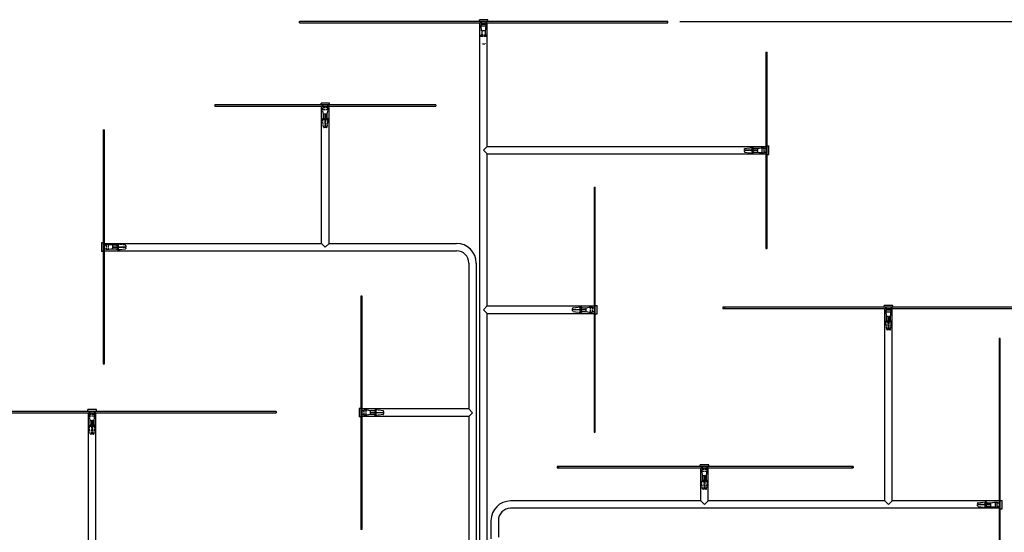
# Model space of a CAD drawing. Extents: x 355 to 4455, y -172 to 2698.
# Tile 7 of 16: x 764 to 1566, y 877 to 1295. Entities that reach past the tile are written whole.
import ezdxf

# ---------------------------------------------------------------- set-up
doc = ezdxf.new("R2010")
doc.units = 0
doc.header["$LTSCALE"] = 10
doc.linetypes.add('DASHED', pattern=[0.2068, 0.1655, -0.0413])
doc.layers.add('Nascosta (ISO)', color=7, linetype='DASHED')
doc.layers.add('Visibile (ISO)', color=7, linetype='Continuous')
doc.styles.get("Standard").update_dxf_attribs({"font": 'TAHOMA.TTF'})
doc.dimstyles.get("Standard").update_dxf_attribs({"dimtxt": 0.18, "dimasz": 0.18, "dimexe": 0.18, "dimexo": 0.0625, "dimgap": 0.09, "dimtad": 0, "dimtih": 1, "dimtoh": 1, "dimdec": 4, "dimzin": 0, "dimdsep": 46, "dimtxsty": 'Standard', "dimcen": 0.09, "dimadec": 0, "dimazin": 0, "dimtfac": 1, "dimtdec": 4, "dimtofl": 0, "dimtmove": 0, "dimatfit": 3, "dimfxl": 0, "dimtolj": 1, "dimtzin": 0, "dimarcsym": 0})

# ---------------------------------------------------------------- blocks, each defined once
blk = doc.blocks.new('*D14')
at = {"color": 0, "lineweight": -2}
for p, q in [((1302.1, 1293.61), (1848.56, 1293.61)), ((1838.56, 1268.61), (1838.56, 822.62)), ((1838.56, 330.61), (1838.56, 776.59)), ((1352.1, 305.61), (1848.56, 305.61))]:
    blk.add_line(p, q, dxfattribs=at)
at = {"color": 0}
for points in [[(1834.39, 1268.61), (1842.73, 1268.61), (1838.56, 1293.61)], [(1834.39, 330.61), (1842.73, 330.61), (1838.56, 305.61)]]:
    blk.add_solid(points, dxfattribs=at)
at = {"layer": 'DEFPOINTS', "color": 0}
for p in [(1292.1, 1293.61), (1342.1, 305.61), (1838.56, 305.61)]:
    blk.add_point(p, dxfattribs=at)
at = {"color": 0, "insert": (1838.56, 799.61), "char_height": 25, "attachment_point": 5}
blk.add_mtext('\\A1;990', dxfattribs=at)

msp = doc.modelspace()

# ---------------------------------------------------------------- linework, layer by layer
at = {"layer": 'Nascosta (ISO)', "ltscale": 0.190278}
for p, q in [((1139.6, 1292.61), (1139.6, 1293.61)), ((1144.6, 1292.61), (1144.6, 1293.61)), ((1139.82, 1282.36), (1139.82, 1281.36)), ((1144.39, 1281.36), (1144.39, 1282.36)), ((1010.6, 1225.61), (1010.6, 1224.61)), ((1015.6, 1225.61), (1015.6, 1224.61)), ((1010.8, 1213.36), (1010.8, 1214.36)), ((1012.85, 1213.36), (1012.85, 1214.36)), ((1013.35, 1214.36), (1013.35, 1213.36)), ((1015.4, 1213.36), (1015.4, 1214.36)), ((1360.85, 1190.91), (1361.85, 1190.91)), ((1360.85, 1188.86), (1361.85, 1188.86)), ((1361.85, 1188.36), (1360.85, 1188.36)), ((1372.1, 1191.11), (1373.1, 1191.11)), ((1360.85, 1186.31), (1361.85, 1186.31)), ((1372.1, 1186.11), (1373.1, 1186.11)), ((832.1, 1112.11), (833.1, 1112.11)), ((844.35, 1111.91), (843.35, 1111.91)), ((843.35, 1109.86), (844.35, 1109.86)), ((844.35, 1109.36), (843.35, 1109.36)), ((844.35, 1107.31), (843.35, 1107.31)), ((832.1, 1107.11), (833.1, 1107.11)), ((1043.1, 1069.46), (1042.1, 1069.46)), ((1220.85, 1060.91), (1221.85, 1060.91)), ((1232.1, 1061.11), (1233.1, 1061.11)), ((1338.38, 1060.61), (1338.38, 1059.61)), ((1469.6, 1060.61), (1469.6, 1059.61)), ((1474.6, 1060.61), (1474.6, 1059.61)), ((1220.85, 1058.86), (1221.85, 1058.86)), ((1221.85, 1058.36), (1220.85, 1058.36)), ((1220.85, 1056.31), (1221.85, 1056.31)), ((1232.1, 1056.11), (1233.1, 1056.11)), ((1469.8, 1048.36), (1469.8, 1049.36)), ((1471.85, 1048.36), (1471.85, 1049.36)), ((1472.35, 1049.36), (1472.35, 1048.36)), ((1474.4, 1048.36), (1474.4, 1049.36)), ((832.1, 1015.39), (833.1, 1015.39)), ((820.6, 975.61), (820.6, 974.61)), ((825.6, 975.61), (825.6, 974.61)), ((1043.1, 977.11), (1042.1, 977.11)), ((1043.1, 972.11), (1042.1, 972.11)), ((1054.35, 976.91), (1053.35, 976.91)), ((1053.35, 974.86), (1054.35, 974.86)), ((1054.35, 974.36), (1053.35, 974.36)), ((1054.35, 972.31), (1053.35, 972.31)), ((820.8, 963.36), (820.8, 964.36)), ((822.85, 963.36), (822.85, 964.36)), ((823.35, 964.36), (823.35, 963.36)), ((825.4, 963.36), (825.4, 964.36)), ((1203.12, 930.61), (1203.12, 929.61)), ((1319.6, 930.61), (1319.6, 929.61)), ((1324.6, 930.61), (1324.6, 929.61)), ((1319.8, 918.36), (1319.8, 919.36)), ((1321.85, 918.36), (1321.85, 919.36)), ((1322.35, 919.36), (1322.35, 918.36)), ((1324.4, 918.36), (1324.4, 919.36)), ((1550.85, 901.91), (1551.85, 901.91)), ((1550.85, 899.86), (1551.85, 899.86)), ((1551.85, 899.36), (1550.85, 899.36)), ((1563.1, 902.11), (1562.1, 902.11)), ((1550.85, 897.31), (1551.85, 897.31)), ((1563.1, 897.11), (1562.1, 897.11))]:
    msp.add_line(p, q, dxfattribs=at)
at = {"layer": 'Nascosta (ISO)', "ltscale": 0.173181}
for p, q in [((1140.5, 1291.7), (1140.5, 1292.61)), ((1143.7, 1291.7), (1143.7, 1292.61)), ((1011.5, 1223.7), (1011.5, 1224.61)), ((1014.7, 1223.7), (1014.7, 1224.61)), ((1371.19, 1190.21), (1372.1, 1190.21)), ((1371.19, 1187.01), (1372.1, 1187.01)), ((834.01, 1111.21), (833.1, 1111.21)), ((834.01, 1108.01), (833.1, 1108.01)), ((1231.19, 1060.21), (1232.1, 1060.21)), ((1470.5, 1058.7), (1470.5, 1059.61)), ((1473.7, 1058.7), (1473.7, 1059.61)), ((1231.19, 1057.01), (1232.1, 1057.01)), ((821.5, 973.7), (821.5, 974.61)), ((824.7, 973.7), (824.7, 974.61)), ((1044.01, 976.21), (1043.1, 976.21)), ((1044.01, 973.01), (1043.1, 973.01)), ((1320.5, 928.7), (1320.5, 929.61)), ((1323.7, 928.7), (1323.7, 929.61)), ((1561.19, 901.21), (1562.1, 901.21)), ((1561.19, 898.01), (1562.1, 898.01))]:
    msp.add_line(p, q, dxfattribs=at)
at = {"layer": 'Nascosta (ISO)', "ltscale": 0.285466}
for p, q in [((1140.05, 1289.7), (1140.05, 1291.2)), ((1144.15, 1289.7), (1144.15, 1291.2)), ((1011.05, 1221.7), (1011.05, 1223.2)), ((1015.15, 1221.7), (1015.15, 1223.2)), ((1369.2, 1190.66), (1370.7, 1190.66)), ((1369.2, 1186.56), (1370.7, 1186.56)), ((836.01, 1111.66), (834.51, 1111.66)), ((836.01, 1107.56), (834.51, 1107.56)), ((1229.2, 1060.66), (1230.7, 1060.66)), ((1229.2, 1056.56), (1230.7, 1056.56)), ((1470.05, 1056.7), (1470.05, 1058.2)), ((1474.15, 1056.7), (1474.15, 1058.2)), ((821.05, 971.7), (821.05, 973.2)), ((825.15, 971.7), (825.15, 973.2)), ((1046.01, 976.66), (1044.51, 976.66)), ((1046.01, 972.56), (1044.51, 972.56)), ((1320.05, 926.7), (1320.05, 928.2)), ((1324.15, 926.7), (1324.15, 928.2)), ((1559.2, 901.66), (1560.7, 901.66)), ((1559.2, 897.56), (1560.7, 897.56))]:
    msp.add_line(p, q, dxfattribs=at)
at = {"layer": 'Nascosta (ISO)', "ltscale": 1.225982}
for p, q in [((1144.15, 1291.2), (1140.05, 1291.2)), ((1144.15, 1289.7), (1140.05, 1289.7)), ((1015.15, 1223.2), (1011.05, 1223.2)), ((1015.15, 1221.7), (1011.05, 1221.7)), ((1369.2, 1186.56), (1369.2, 1190.66)), ((1370.7, 1186.56), (1370.7, 1190.66)), ((834.51, 1111.66), (834.51, 1107.56)), ((836.01, 1111.66), (836.01, 1107.56)), ((1229.2, 1056.56), (1229.2, 1060.66)), ((1230.7, 1056.56), (1230.7, 1060.66)), ((1474.15, 1058.2), (1470.05, 1058.2)), ((1474.15, 1056.7), (1470.05, 1056.7)), ((825.15, 973.2), (821.05, 973.2)), ((825.15, 971.7), (821.05, 971.7)), ((1044.51, 976.66), (1044.51, 972.56)), ((1046.01, 976.66), (1046.01, 972.56)), ((1324.15, 928.2), (1320.05, 928.2)), ((1324.15, 926.7), (1320.05, 926.7)), ((1559.2, 897.56), (1559.2, 901.66)), ((1560.7, 897.56), (1560.7, 901.66))]:
    msp.add_line(p, q, dxfattribs=at)
at = {"layer": 'Nascosta (ISO)', "ltscale": 0.688919}
for p, q in [((1140.49, 1286.11), (1140.05, 1289.7)), ((1143.71, 1286.11), (1144.15, 1289.7))]:
    msp.add_line(p, q, dxfattribs=at)
at = {"layer": 'Nascosta (ISO)', "ltscale": 0.047688}
for p, q in [((1140.51, 1286.11), (1140.49, 1286.11)), ((1143.71, 1286.11), (1143.69, 1286.11))]:
    msp.add_line(p, q, dxfattribs=at)
at = {"layer": 'Nascosta (ISO)', "ltscale": 0.605262}
msp.add_line((1143.69, 1286.11), (1140.51, 1286.11), dxfattribs=at)
at = {"layer": 'Nascosta (ISO)', "ltscale": 0.014657}
for p, q in [((1140.51, 1286.11), (1140.52, 1286.03)), ((1143.68, 1286.03), (1143.69, 1286.11)), ((1012.85, 1218.03), (1012.85, 1218.11)), ((1013.35, 1218.11), (1013.35, 1218.03)), ((1365.53, 1188.86), (1365.6, 1188.86)), ((1365.6, 1188.36), (1365.53, 1188.36)), ((839.6, 1109.86), (839.68, 1109.86)), ((839.68, 1109.36), (839.6, 1109.36)), ((1225.53, 1058.86), (1225.6, 1058.86)), ((1225.6, 1058.36), (1225.53, 1058.36)), ((1471.85, 1053.03), (1471.85, 1053.11)), ((1472.35, 1053.11), (1472.35, 1053.03)), ((1049.6, 974.86), (1049.68, 974.86)), ((1049.68, 974.36), (1049.6, 974.36)), ((822.85, 968.03), (822.85, 968.11)), ((823.35, 968.11), (823.35, 968.03)), ((1321.85, 923.03), (1321.85, 923.11)), ((1322.35, 923.11), (1322.35, 923.03)), ((1555.53, 899.86), (1555.6, 899.86)), ((1555.6, 899.36), (1555.53, 899.36))]:
    msp.add_line(p, q, dxfattribs=at)
at = {"layer": 'Nascosta (ISO)', "ltscale": 0.603983}
for p, q in [((1140.52, 1286.03), (1140.52, 1282.86)), ((1143.68, 1282.86), (1143.68, 1286.03)), ((1011.5, 1214.86), (1011.5, 1218.03)), ((1012.85, 1214.86), (1012.85, 1218.03)), ((1013.35, 1218.03), (1013.35, 1214.86)), ((1014.7, 1214.86), (1014.7, 1218.03)), ((1362.35, 1190.21), (1365.53, 1190.21)), ((1362.35, 1188.86), (1365.53, 1188.86)), ((1365.53, 1188.36), (1362.35, 1188.36)), ((1362.35, 1187.01), (1365.53, 1187.01)), ((842.85, 1111.21), (839.68, 1111.21)), ((839.68, 1109.86), (842.85, 1109.86)), ((842.85, 1109.36), (839.68, 1109.36)), ((842.85, 1108.01), (839.68, 1108.01)), ((1222.35, 1060.21), (1225.53, 1060.21)), ((1222.35, 1058.86), (1225.53, 1058.86)), ((1225.53, 1058.36), (1222.35, 1058.36)), ((1222.35, 1057.01), (1225.53, 1057.01)), ((1470.5, 1049.86), (1470.5, 1053.03)), ((1471.85, 1049.86), (1471.85, 1053.03)), ((1472.35, 1053.03), (1472.35, 1049.86)), ((1473.7, 1049.86), (1473.7, 1053.03)), ((1052.85, 976.21), (1049.68, 976.21)), ((1049.68, 974.86), (1052.85, 974.86)), ((1052.85, 974.36), (1049.68, 974.36)), ((1052.85, 973.01), (1049.68, 973.01)), ((821.5, 964.86), (821.5, 968.03)), ((822.85, 964.86), (822.85, 968.03)), ((823.35, 968.03), (823.35, 964.86)), ((824.7, 964.86), (824.7, 968.03)), ((1320.5, 919.86), (1320.5, 923.03)), ((1321.85, 919.86), (1321.85, 923.03)), ((1322.35, 923.03), (1322.35, 919.86)), ((1323.7, 919.86), (1323.7, 923.03)), ((1552.35, 901.21), (1555.53, 901.21)), ((1552.35, 899.86), (1555.53, 899.86)), ((1555.53, 899.36), (1552.35, 899.36)), ((1552.35, 898.01), (1555.53, 898.01))]:
    msp.add_line(p, q, dxfattribs=at)
at = {"layer": 'Nascosta (ISO)', "ltscale": 0.861262}
msp.add_line((1143.68, 1286.03), (1140.52, 1286.03), dxfattribs=at)
at = {"layer": 'Nascosta (ISO)', "ltscale": 1.280127}
for p, q in [((1144.39, 1282.36), (1139.82, 1282.36)), ((1144.39, 1281.36), (1139.82, 1281.36))]:
    msp.add_line(p, q, dxfattribs=at)
at = {"layer": 'Nascosta (ISO)', "ltscale": 0.537732}
msp.add_line((1143.13, 1275.11), (1141.07, 1275.11), dxfattribs=at)
at = {"layer": 'Nascosta (ISO)', "ltscale": 0.703673}
for p, q in [((1011.5, 1218.03), (1011.05, 1221.7)), ((1014.7, 1218.03), (1015.15, 1221.7)), ((1365.53, 1190.21), (1369.2, 1190.66)), ((1365.53, 1187.01), (1369.2, 1186.56)), ((839.68, 1111.21), (836.01, 1111.66)), ((839.68, 1108.01), (836.01, 1107.56)), ((1225.53, 1060.21), (1229.2, 1060.66)), ((1225.53, 1057.01), (1229.2, 1056.56)), ((1470.5, 1053.03), (1470.05, 1056.7)), ((1473.7, 1053.03), (1474.15, 1056.7)), ((821.5, 968.03), (821.05, 971.7)), ((824.7, 968.03), (825.15, 971.7)), ((1049.68, 976.21), (1046.01, 976.66)), ((1049.68, 973.01), (1046.01, 972.56)), ((1320.5, 923.03), (1320.05, 926.7)), ((1323.7, 923.03), (1324.15, 926.7)), ((1555.53, 901.21), (1559.2, 901.66)), ((1555.53, 898.01), (1559.2, 897.56))]:
    msp.add_line(p, q, dxfattribs=at)
at = {"layer": 'Nascosta (ISO)', "ltscale": 0.640013}
for p, q in [((1012.85, 1214.36), (1010.8, 1214.36)), ((1012.85, 1213.36), (1010.8, 1213.36)), ((1015.4, 1214.36), (1013.35, 1214.36)), ((1015.4, 1213.36), (1013.35, 1213.36)), ((1360.85, 1188.86), (1360.85, 1190.91)), ((1360.85, 1186.31), (1360.85, 1188.36)), ((1361.85, 1188.86), (1361.85, 1190.91)), ((1361.85, 1186.31), (1361.85, 1188.36)), ((843.35, 1111.91), (843.35, 1109.86)), ((843.35, 1109.36), (843.35, 1107.31)), ((844.35, 1111.91), (844.35, 1109.86)), ((844.35, 1109.36), (844.35, 1107.31)), ((1220.85, 1058.86), (1220.85, 1060.91)), ((1221.85, 1058.86), (1221.85, 1060.91)), ((1220.85, 1056.31), (1220.85, 1058.36)), ((1221.85, 1056.31), (1221.85, 1058.36)), ((1471.85, 1049.36), (1469.8, 1049.36)), ((1471.85, 1048.36), (1469.8, 1048.36)), ((1474.4, 1049.36), (1472.35, 1049.36)), ((1474.4, 1048.36), (1472.35, 1048.36)), ((1053.35, 976.91), (1053.35, 974.86)), ((1053.35, 974.36), (1053.35, 972.31)), ((1054.35, 976.91), (1054.35, 974.86)), ((1054.35, 974.36), (1054.35, 972.31)), ((822.85, 964.36), (820.8, 964.36)), ((822.85, 963.36), (820.8, 963.36)), ((825.4, 964.36), (823.35, 964.36)), ((825.4, 963.36), (823.35, 963.36)), ((1321.85, 919.36), (1319.8, 919.36)), ((1321.85, 918.36), (1319.8, 918.36)), ((1324.4, 919.36), (1322.35, 919.36)), ((1324.4, 918.36), (1322.35, 918.36)), ((1550.85, 899.86), (1550.85, 901.91)), ((1550.85, 897.31), (1550.85, 899.36)), ((1551.85, 899.86), (1551.85, 901.91)), ((1551.85, 897.31), (1551.85, 899.36))]:
    msp.add_line(p, q, dxfattribs=at)
at = {"layer": 'Nascosta (ISO)', "ltscale": 1.115686}
for p, q in [((1011.55, 1207.54), (1010.8, 1213.36)), ((1014.66, 1207.54), (1015.4, 1213.36)), ((1355.04, 1190.16), (1360.85, 1190.91)), ((1355.04, 1187.05), (1360.85, 1186.31)), ((850.17, 1111.16), (844.35, 1111.91)), ((850.17, 1108.05), (844.35, 1107.31)), ((1215.04, 1060.16), (1220.85, 1060.91)), ((1215.04, 1057.05), (1220.85, 1056.31)), ((1470.55, 1042.54), (1469.8, 1048.36)), ((1473.66, 1042.54), (1474.4, 1048.36)), ((1060.17, 976.16), (1054.35, 976.91)), ((1060.17, 973.05), (1054.35, 972.31)), ((821.55, 957.54), (820.8, 963.36)), ((824.66, 957.54), (825.4, 963.36)), ((1320.55, 912.54), (1319.8, 918.36)), ((1323.66, 912.54), (1324.4, 918.36)), ((1545.04, 901.16), (1550.85, 901.91)), ((1545.04, 898.05), (1550.85, 897.31))]:
    msp.add_line(p, q, dxfattribs=at)
at = {"layer": 'Nascosta (ISO)', "ltscale": 0.430581}
for p, q in [((1012.85, 1218.03), (1011.5, 1218.03)), ((1014.7, 1218.03), (1013.35, 1218.03)), ((1365.53, 1188.86), (1365.53, 1190.21)), ((1365.53, 1187.01), (1365.53, 1188.36)), ((839.68, 1111.21), (839.68, 1109.86)), ((839.68, 1109.36), (839.68, 1108.01)), ((1225.53, 1058.86), (1225.53, 1060.21)), ((1225.53, 1057.01), (1225.53, 1058.36)), ((1471.85, 1053.03), (1470.5, 1053.03)), ((1473.7, 1053.03), (1472.35, 1053.03)), ((1049.68, 976.21), (1049.68, 974.86)), ((1049.68, 974.36), (1049.68, 973.01)), ((822.85, 968.03), (821.5, 968.03)), ((824.7, 968.03), (823.35, 968.03)), ((1321.85, 923.03), (1320.5, 923.03)), ((1323.7, 923.03), (1322.35, 923.03)), ((1555.53, 899.86), (1555.53, 901.21)), ((1555.53, 898.01), (1555.53, 899.36))]:
    msp.add_line(p, q, dxfattribs=at)
at = {"layer": 'Nascosta (ISO)', "ltscale": 0.095476}
for p, q in [((1013.35, 1218.11), (1012.85, 1218.11)), ((1365.6, 1188.36), (1365.6, 1188.86)), ((839.6, 1109.86), (839.6, 1109.36)), ((1225.6, 1058.36), (1225.6, 1058.86)), ((1472.35, 1053.11), (1471.85, 1053.11)), ((1049.6, 974.86), (1049.6, 974.36)), ((823.35, 968.11), (822.85, 968.11)), ((1322.35, 923.11), (1321.85, 923.11)), ((1555.6, 899.36), (1555.6, 899.86))]:
    msp.add_line(p, q, dxfattribs=at)
at = {"layer": 'Nascosta (ISO)', "ltscale": 0.14998}
for p, q in [((1012.85, 1214.36), (1012.85, 1214.86)), ((1013.35, 1214.86), (1013.35, 1214.36)), ((1361.85, 1188.86), (1362.35, 1188.86)), ((1362.35, 1188.36), (1361.85, 1188.36)), ((842.85, 1109.86), (843.35, 1109.86)), ((843.35, 1109.36), (842.85, 1109.36)), ((1221.85, 1058.86), (1222.35, 1058.86)), ((1222.35, 1058.36), (1221.85, 1058.36)), ((1471.85, 1049.36), (1471.85, 1049.86)), ((1472.35, 1049.86), (1472.35, 1049.36)), ((1052.85, 974.86), (1053.35, 974.86)), ((1053.35, 974.36), (1052.85, 974.36)), ((822.85, 964.36), (822.85, 964.86)), ((823.35, 964.86), (823.35, 964.36)), ((1321.85, 919.36), (1321.85, 919.86)), ((1322.35, 919.86), (1322.35, 919.36)), ((1551.85, 899.86), (1552.35, 899.86)), ((1552.35, 899.36), (1551.85, 899.36))]:
    msp.add_line(p, q, dxfattribs=at)
at = {"layer": 'Nascosta (ISO)', "ltscale": 1.115846}
for p, q in [((1012.85, 1207.54), (1012.85, 1213.36)), ((1013.35, 1213.36), (1013.35, 1207.54)), ((1355.04, 1188.86), (1360.85, 1188.86)), ((1360.85, 1188.36), (1355.04, 1188.36)), ((844.35, 1109.86), (850.17, 1109.86)), ((850.17, 1109.36), (844.35, 1109.36)), ((1215.04, 1058.86), (1220.85, 1058.86)), ((1220.85, 1058.36), (1215.04, 1058.36)), ((1471.85, 1042.54), (1471.85, 1048.36)), ((1472.35, 1048.36), (1472.35, 1042.54)), ((1054.35, 974.86), (1060.17, 974.86)), ((1060.17, 974.36), (1054.35, 974.36)), ((822.85, 957.54), (822.85, 963.36)), ((823.35, 963.36), (823.35, 957.54)), ((1321.85, 912.54), (1321.85, 918.36)), ((1322.35, 918.36), (1322.35, 912.54)), ((1545.04, 899.86), (1550.85, 899.86)), ((1550.85, 899.36), (1545.04, 899.36))]:
    msp.add_line(p, q, dxfattribs=at)
at = {"layer": 'Nascosta (ISO)', "ltscale": 0.268816}
for p, q in [((1012.85, 1207.11), (1012.04, 1207.11)), ((1014.16, 1207.11), (1013.35, 1207.11)), ((1354.6, 1188.86), (1354.6, 1189.67)), ((1354.6, 1187.55), (1354.6, 1188.36)), ((850.6, 1110.67), (850.6, 1109.86)), ((850.6, 1109.36), (850.6, 1108.55)), ((1214.6, 1058.86), (1214.6, 1059.67)), ((1214.6, 1057.55), (1214.6, 1058.36)), ((1471.85, 1042.11), (1471.04, 1042.11)), ((1473.16, 1042.11), (1472.35, 1042.11)), ((1060.6, 975.67), (1060.6, 974.86)), ((1060.6, 974.36), (1060.6, 973.55)), ((822.85, 957.11), (822.04, 957.11)), ((824.16, 957.11), (823.35, 957.11)), ((1321.85, 912.11), (1321.04, 912.11)), ((1323.16, 912.11), (1322.35, 912.11)), ((1544.6, 899.86), (1544.6, 900.67)), ((1544.6, 898.55), (1544.6, 899.36))]:
    msp.add_line(p, q, dxfattribs=at)
at = {"layer": 'Nascosta (ISO)', "ltscale": 0.138751}
for p, q in [((1012.85, 1207.11), (1012.85, 1207.54)), ((1013.35, 1207.54), (1013.35, 1207.11)), ((1354.6, 1188.86), (1355.04, 1188.86)), ((1355.04, 1188.36), (1354.6, 1188.36)), ((850.17, 1109.86), (850.6, 1109.86)), ((850.6, 1109.36), (850.17, 1109.36)), ((1214.6, 1058.86), (1215.04, 1058.86)), ((1215.04, 1058.36), (1214.6, 1058.36)), ((1471.85, 1042.11), (1471.85, 1042.54)), ((1472.35, 1042.54), (1472.35, 1042.11)), ((1060.17, 974.86), (1060.6, 974.86)), ((1060.6, 974.36), (1060.17, 974.36)), ((822.85, 957.11), (822.85, 957.54)), ((823.35, 957.54), (823.35, 957.11)), ((1321.85, 912.11), (1321.85, 912.54)), ((1322.35, 912.54), (1322.35, 912.11)), ((1544.6, 899.86), (1545.04, 899.86)), ((1545.04, 899.36), (1544.6, 899.36))]:
    msp.add_line(p, q, dxfattribs=at)
at = {"layer": 'Nascosta (ISO)', "ltscale": 1.115846, "flags": 128}
for points in [[(1139.82, 1281.36), (1139.86, 1281.06)], [(1143.64, 1275.54), (1143.67, 1275.74)]]:
    msp.add_lwpolyline(points, dxfattribs=at)
at = {"layer": 'Nascosta (ISO)', "ltscale": 0.14998, "flags": 128}
for points in [[(1140.52, 1282.86), (1140.52, 1282.83)], [(1144.19, 1282.36), (1144.16, 1282.36)]]:
    msp.add_lwpolyline(points, dxfattribs=at)
at = {"layer": 'Nascosta (ISO)', "ltscale": 0.138751, "flags": 128}
for points in [[(1140.57, 1275.54), (1140.57, 1275.51)], [(1143.13, 1275.11), (1143.16, 1275.11)]]:
    msp.add_lwpolyline(points, dxfattribs=at)
at = {"layer": 'Nascosta (ISO)', "ltscale": 0.298944}
for centre, start, end in [((1139.5, 1292.61), 0, 90), ((1144.7, 1292.61), 90, 180), ((1010.5, 1224.61), 0, 90), ((1015.7, 1224.61), 90, 180), ((1372.1, 1191.21), 270, 0), ((1372.1, 1186.01), 0, 90), ((833.1, 1112.21), 180, 270), ((833.1, 1107.01), 90, 180), ((1232.1, 1061.21), 270, 0), ((1469.5, 1059.61), 0, 90), ((1474.7, 1059.61), 90, 180), ((1232.1, 1056.01), 0, 90), ((820.5, 974.61), 0, 90), ((825.7, 974.61), 90, 180), ((1043.1, 977.21), 180, 270), ((1043.1, 972.01), 90, 180), ((1319.5, 929.61), 0, 90), ((1324.7, 929.61), 90, 180), ((1562.1, 902.21), 270, 0), ((1562.1, 897.01), 0, 90)]:
    msp.add_arc(centre, 1, start, end, dxfattribs=at)
at = {"layer": 'Nascosta (ISO)', "ltscale": 0.139887}
for centre, start, end in [((1140, 1291.7), 275.73917, 0), ((1144.2, 1291.7), 180, 264.26083), ((1011, 1223.7), 275.73917, 0), ((1015.2, 1223.7), 180, 264.26083), ((1371.19, 1190.71), 185.73917, 270), ((1371.19, 1186.51), 90, 174.26083), ((834.01, 1111.71), 270, 354.26083), ((834.01, 1107.51), 5.73917, 90), ((1231.19, 1060.71), 185.73917, 270), ((1231.19, 1056.51), 90, 174.26083), ((1470, 1058.7), 275.73917, 0), ((1474.2, 1058.7), 180, 264.26083), ((821, 973.7), 275.73917, 0), ((825.2, 973.7), 180, 264.26083), ((1044.01, 976.71), 270, 354.26083), ((1044.01, 972.51), 5.73917, 90), ((1320, 928.7), 275.73917, 0), ((1324.2, 928.7), 180, 264.26083), ((1561.19, 901.71), 185.73917, 270), ((1561.19, 897.51), 90, 174.26083)]:
    msp.add_arc(centre, 0.5, start, end, dxfattribs=at)
at = {"layer": 'Nascosta (ISO)', "ltscale": 0.149422}
for centre, start, end in [((1011, 1214.86), 270, 0), ((1015.2, 1214.86), 180, 270), ((1362.35, 1190.71), 180, 270), ((1362.35, 1186.51), 90, 180), ((842.85, 1111.71), 270, 0), ((842.85, 1107.51), 0, 90), ((1222.35, 1060.71), 180, 270), ((1222.35, 1056.51), 90, 180), ((1470, 1049.86), 270, 0), ((1474.2, 1049.86), 180, 270), ((1052.85, 976.71), 270, 0), ((1052.85, 972.51), 0, 90), ((821, 964.86), 270, 0), ((825.2, 964.86), 180, 270), ((1320, 919.86), 270, 0), ((1324.2, 919.86), 180, 270), ((1552.35, 901.71), 180, 270), ((1552.35, 897.51), 90, 180)]:
    msp.add_arc(centre, 0.5, start, end, dxfattribs=at)
at = {"layer": 'Nascosta (ISO)', "ltscale": 0.137304}
for centre, start, end in [((1012.04, 1207.61), 187.2942, 270), ((1014.16, 1207.61), 270, 352.7058), ((1355.1, 1189.67), 97.2942, 180), ((1355.1, 1187.55), 180, 262.7058), ((850.1, 1110.67), 0, 82.7058), ((850.1, 1108.55), 277.2942, 0), ((1215.1, 1059.67), 97.2942, 180), ((1215.1, 1057.55), 180, 262.7058), ((1471.04, 1042.61), 187.2942, 270), ((1473.16, 1042.61), 270, 352.7058), ((1060.1, 975.67), 0, 82.7058), ((1060.1, 973.55), 277.2942, 0), ((822.04, 957.61), 187.2942, 270), ((824.16, 957.61), 270, 352.7058), ((1321.04, 912.61), 187.2942, 270), ((1323.16, 912.61), 270, 352.7058), ((1545.1, 900.67), 97.2942, 180), ((1545.1, 898.55), 180, 262.7058)]:
    msp.add_arc(centre, 0.5, start, end, dxfattribs=at)
at = {"layer": 'Visibile (ISO)'}
for p, q in [((1292.1, 1293.61), (992.1, 1293.61)), ((992.1, 1292.61), (992.1, 1293.61)), ((992.1, 1292.61), (1292.1, 1292.61)), ((1145.6, 1295.11), (1138.6, 1295.11)), ((1138.6, 1293.61), (1138.6, 1295.11)), ((1139.1, 868.56), (1139.1, 1292.61)), ((1145.1, 1191.61), (1145.1, 1292.61)), ((1145.6, 1293.61), (1145.6, 1295.11)), ((1292.1, 1292.61), (1292.1, 1293.61)), ((1372.1, 1268.61), (1373.1, 1268.61)), ((1372.1, 1268.61), (1372.1, 1108.61)), ((1373.1, 1108.61), (1373.1, 1268.61)), ((923.1, 1225.61), (923.1, 1224.61)), ((1103.1, 1225.61), (923.1, 1225.61)), ((923.1, 1224.61), (1103.1, 1224.61)), ((1016.6, 1227.11), (1009.6, 1227.11)), ((1009.6, 1225.61), (1009.6, 1227.11)), ((1010.1, 1112.61), (1010.1, 1224.61)), ((1016.1, 1112.61), (1016.1, 1224.61)), ((1016.6, 1225.61), (1016.6, 1227.11)), ((1103.1, 1225.61), (1103.1, 1224.61)), ((832.1, 1205.39), (833.1, 1205.39)), ((832.1, 1205.39), (832.1, 1204.55)), ((832.1, 1204.55), (833.1, 1204.55)), ((832.1, 1204.55), (832.1, 1014.55)), ((833.1, 1204.55), (833.1, 1205.39)), ((833.1, 1014.55), (833.1, 1204.55)), ((1145.1, 1191.61), (1142.1, 1188.61)), ((1142.1, 1188.61), (1145.1, 1185.61)), ((1145.1, 1191.61), (1372.1, 1191.61)), ((1373.1, 1192.11), (1374.6, 1192.11)), ((1374.6, 1185.11), (1374.6, 1192.11)), ((1145.1, 1185.61), (1372.1, 1185.61)), ((1145.1, 1061.61), (1145.1, 1185.61)), ((1373.1, 1185.11), (1374.6, 1185.11)), ((1232.1, 1158.61), (1233.1, 1158.61)), ((1232.1, 1158.61), (1232.1, 958.61)), ((1233.1, 958.61), (1233.1, 1158.61)), ((830.6, 1113.11), (830.6, 1106.11)), ((832.1, 1113.11), (830.6, 1113.11)), ((833.1, 1112.61), (1010.1, 1112.61)), ((1010.1, 1112.61), (1013.1, 1109.61)), ((1013.1, 1109.61), (1016.1, 1112.61)), ((1016.1, 1112.61), (1120.1, 1112.61)), ((1372.1, 1108.61), (1373.1, 1108.61)), ((832.1, 1106.11), (830.6, 1106.11)), ((833.1, 1106.61), (1120.1, 1106.61)), ((1130.1, 1096.61), (1130.1, 977.61)), ((1136.1, 1096.61), (1136.1, 867.2)), ((1043.1, 1069.62), (1042.1, 1069.62)), ((1042.1, 1069.62), (1042.1, 879.62)), ((1043.1, 879.62), (1043.1, 1069.62)), ((1145.1, 1061.61), (1142.1, 1058.61)), ((1145.1, 1061.61), (1232.1, 1061.61)), ((1233.1, 1062.11), (1234.6, 1062.11)), ((1234.6, 1055.11), (1234.6, 1062.11)), ((1337, 1060.61), (1337, 1059.61)), ((1607, 1060.61), (1337, 1060.61)), ((1337, 1059.61), (1607, 1059.61)), ((1475.6, 1062.11), (1468.6, 1062.11)), ((1468.6, 1060.61), (1468.6, 1062.11)), ((1469.1, 902.61), (1469.1, 1059.61)), ((1475.1, 902.61), (1475.1, 1059.61)), ((1475.6, 1060.61), (1475.6, 1062.11)), ((1142.1, 1058.61), (1145.1, 1055.61)), ((1145.1, 1055.61), (1232.1, 1055.61)), ((1145.1, 870.83), (1145.1, 1055.61)), ((1233.1, 1055.11), (1234.6, 1055.11)), ((1562.1, 1035.13), (1562.1, 1034.57)), ((1563.1, 1035.13), (1562.1, 1035.13)), ((1563.1, 1034.57), (1563.1, 1035.13)), ((1563.1, 1034.57), (1562.1, 1034.57)), ((1562.1, 1034.57), (1562.1, 764.57)), ((1563.1, 764.57), (1563.1, 1034.57)), ((832.1, 1014.55), (833.1, 1014.55)), ((973.1, 975.61), (673.1, 975.61)), ((673.1, 974.61), (973.1, 974.61)), ((826.6, 977.11), (819.6, 977.11)), ((819.6, 975.61), (819.6, 977.11)), ((820.1, 862.61), (820.1, 974.61)), ((826.1, 862.61), (826.1, 974.61)), ((826.6, 975.61), (826.6, 977.11)), ((973.1, 975.61), (973.1, 974.61)), ((1040.6, 978.11), (1040.6, 971.11)), ((1042.1, 978.11), (1040.6, 978.11)), ((1042.1, 971.11), (1040.6, 971.11)), ((1130.1, 977.61), (1043.1, 977.61)), ((1130.1, 971.61), (1043.1, 971.61)), ((1133.1, 974.61), (1130.1, 977.61)), ((1130.1, 971.61), (1133.1, 974.61)), ((1130.1, 971.61), (1130.1, 863.97)), ((1232.1, 958.61), (1233.1, 958.61)), ((1325.6, 932.11), (1318.6, 932.11)), ((1318.6, 930.61), (1318.6, 932.11)), ((1325.6, 930.61), (1325.6, 932.11)), ((1202.04, 930.61), (1202.04, 929.61)), ((1442.04, 930.61), (1202.04, 930.61)), ((1202.04, 929.61), (1442.04, 929.61)), ((1319.1, 902.61), (1319.1, 929.61)), ((1325.1, 902.61), (1325.1, 929.61)), ((1442.04, 930.61), (1442.04, 929.61)), ((1443.12, 930.61), (1442.04, 930.61)), ((1442.04, 929.61), (1443.12, 929.61)), ((1443.12, 930.61), (1443.12, 929.61)), ((1319.1, 902.61), (1164.1, 902.61)), ((1319.1, 902.61), (1322.1, 899.61)), ((1322.1, 899.61), (1325.1, 902.61)), ((1469.1, 902.61), (1325.1, 902.61)), ((1469.1, 902.61), (1472.1, 899.61)), ((1472.1, 899.61), (1475.1, 902.61)), ((1562.1, 902.61), (1475.1, 902.61)), ((1563.1, 903.11), (1564.6, 903.11)), ((1564.6, 896.11), (1564.6, 903.11)), ((1562.1, 896.61), (1164.1, 896.61)), ((1563.1, 896.11), (1564.6, 896.11)), ((1148.1, 886.61), (1148.1, 871.75)), ((1154.1, 886.61), (1154.1, 873.19)), ((1043.1, 879.62), (1042.1, 879.62)), ((1042.1, 879.62), (1042.1, 879.46)), ((1043.1, 879.46), (1042.1, 879.46)), ((1043.1, 879.46), (1043.1, 879.62))]:
    msp.add_line(p, q, dxfattribs=at)
for centre, radius, start, end in [((1120.1, 1096.61), 16, 0, 90), ((1120.1, 1096.61), 10, 0, 90), ((1164.1, 886.61), 16, 90, 180), ((1164.1, 886.61), 10, 90, 180)]:
    msp.add_arc(centre, radius, start, end, dxfattribs=at)

# ---------------------------------------------------------------- dimensions: what is measured, and where the dimension line sits
dim = msp.add_linear_dim(base=(1838.56, 305.61), p1=(1292.1, 1293.61), p2=(1342.1, 305.61), angle=90, text='990', dimstyle='Standard', override={"dimscale": 10, "dimtxt": 2.5, "dimasz": 2.5, "dimexe": 1, "dimexo": 1, "dimgap": 1, "dimdec": 0, "dimzin": 8, "dimcen": 4, "dimazin": 2, "dimtdec": 0})
dim.commit()
dim.dimension.update_dxf_attribs({"geometry": '*D14', "text_midpoint": (1838.56, 799.61)})

doc.saveas('drawing.dxf')
